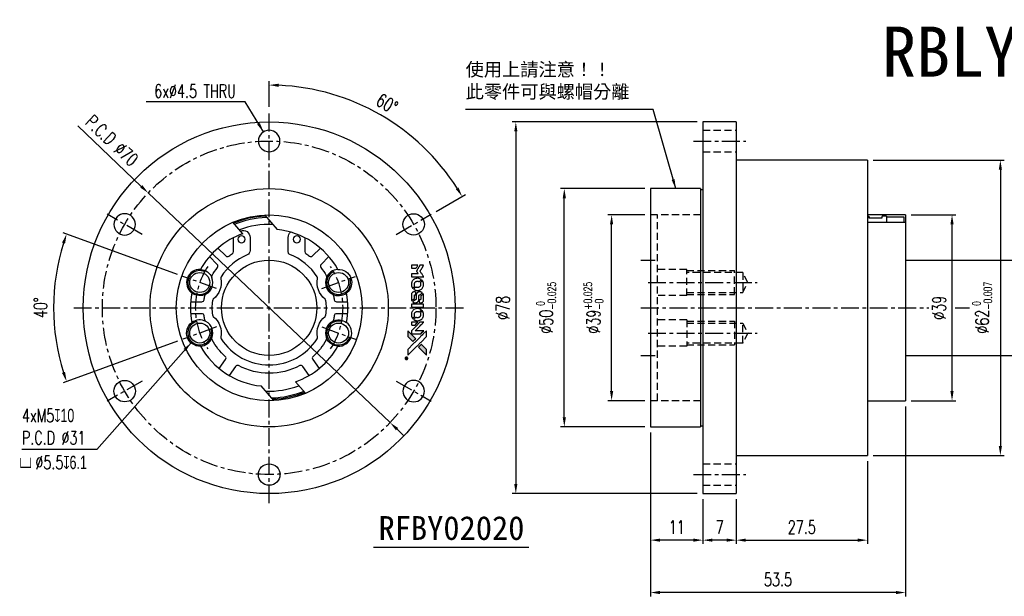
# Model space of a CAD drawing. Header units: millimetres. Extents: x -52 to 340, y -61 to 60.
# Tile 1 of 2: x -52 to 154, y -61 to 60. Entities that reach past the tile are written whole.
import ezdxf
from ezdxf.enums import TextEntityAlignment as Align

# ---------------------------------------------------------------- set-up
doc = ezdxf.new("R2010")
doc.units = ezdxf.units.MM
doc.linetypes.add('CENTER', pattern=[2, 1.25, -0.25, 0.25, -0.25])
doc.linetypes.add('DASHED', pattern=[0.75, 0.5, -0.25])
for name, color, linetype in [('CHA', 7, 'Continuous'), ('CL', 1, 'CENTER'), ('DIM', 4, 'Continuous'), ('HID', 2, 'DASHED'), ('OUT', 3, 'Continuous')]:
    doc.layers.add(name, color=color, linetype=linetype)
doc.styles.add('DIM-7', font='SIMPLEX.shx', dxfattribs={"width": 0.7, "bigfont": 'chineset.shx'})
doc.styles.add('T', font='kaiu.ttf')
doc.dimstyles.new('CNS', dxfattribs={"dimtxt": 3.5, "dimasz": 2.5, "dimexe": 1, "dimexo": 1.5, "dimgap": 0.09, "dimtad": 0, "dimdsep": 46, "dimtxsty": 'DIM-7', "dimcen": 0.09, "dimclrd": 1, "dimclre": 1, "dimclrt": 4, "dimadec": 0, "dimazin": 0, "dimtfac": 1, "dimtix": 1, "dimtmove": 2, "dimatfit": 3, "dimfxl": 1, "dimtvp": 0.971429, "dimtolj": 1, "dimarcsym": 0})

# ---------------------------------------------------------------- blocks, each defined once
blk = doc.blocks.new('*D0')
at = {"layer": 'DEFPOINTS', "color": 0}
for p in [(71.85, 19.5), (80, 19.5), (80, -19.5)]:
    blk.add_point(p, dxfattribs=at)
at = {"layer": 'DIM', "color": 0, "lineweight": -2}
for p, q in [((78.8, 19.5), (71.05, 19.5)), ((71.85, -17.5), (71.85, 17.5)), ((78.8, -19.5), (71.05, -19.5))]:
    blk.add_line(p, q, dxfattribs=at)
at = {"layer": 'DIM', "color": 0}
for points in [[(71.51, 17.5), (72.18, 17.5), (71.85, 19.5)], [(71.51, -17.5), (72.18, -17.5), (71.85, -19.5)]]:
    blk.add_solid(points, dxfattribs=at)
at = {"layer": 'DIM', "color": 0, "insert": (68.04, 0), "char_height": 2.8, "attachment_point": 5, "rotation": 90, "style": 'DIM-7'}
blk.add_mtext('\\A1;%%C39{\\H1.68;\\S+0.025^ -0;}', dxfattribs=at)
blk = doc.blocks.new('*D1')
at = {"layer": 'DEFPOINTS', "color": 0}
for p in [(0, 41), (30.04, 35.8), (33.99, 19.62), (26.63, 15.38), (0, -41)]:
    blk.add_point(p, dxfattribs=at)
at = {"layer": 'DIM', "color": 0, "lineweight": -2}
for p, q in [((0, 42.2), (0, 47.54)), ((35.03, 20.23), (41.17, 23.77))]:
    blk.add_line(p, q, dxfattribs=at)
blk.add_arc((0, 0), 46.74, 32.452, 87.548, dxfattribs=at)
at = {"layer": 'DIM', "color": 0}
for points in [[(1.99, 46.36), (2.01, 47.03), (0, 46.74)], [(39.72, 25.25), (39.15, 24.91), (40.48, 23.37)]]:
    blk.add_solid(points, dxfattribs=at)
at = {"layer": 'DIM', "color": 0, "insert": (24.73, 42.83), "char_height": 2.8, "attachment_point": 5, "rotation": 330, "style": 'DIM-7'}
blk.add_mtext('\\A1;60°', dxfattribs=at)
blk = doc.blocks.new('*D2')
at = {"layer": 'DEFPOINTS', "color": 0}
for p in [(-18.09, 6.58), (-44.92, 5.25), (-11.04, 4.02), (-11.04, -4.02), (-18.09, -6.58)]:
    blk.add_point(p, dxfattribs=at)
at = {"layer": 'DIM', "color": 0, "lineweight": -2}
for p, q in [((-19.22, 6.99), (-43.25, 15.74)), ((-19.22, -6.99), (-43.25, -15.74))]:
    blk.add_line(p, q, dxfattribs=at)
blk.add_arc((0, 0), 45.23, 162.534, 197.466, dxfattribs=at)
at = {"layer": 'DIM', "color": 0}
for points in [[(-43.46, 13.68), (-42.82, 13.47), (-42.5, 15.47)], [(-42.82, -13.47), (-43.46, -13.68), (-42.5, -15.47)]]:
    blk.add_solid(points, dxfattribs=at)
at = {"layer": 'DIM', "color": 0, "insert": (-47.95, 0), "char_height": 2.8, "attachment_point": 5, "rotation": 90, "style": 'DIM-7'}
blk.add_mtext('\\A1;40°', dxfattribs=at)
blk = doc.blocks.new('*D3')
at = {"layer": 'DEFPOINTS', "color": 0}
for p in [(61.92, 25), (80, 25), (80, -25)]:
    blk.add_point(p, dxfattribs=at)
at = {"layer": 'DIM', "color": 0, "lineweight": -2}
for p, q in [((78.8, 25), (61.12, 25)), ((61.92, -23), (61.92, 23)), ((78.8, -25), (61.12, -25))]:
    blk.add_line(p, q, dxfattribs=at)
at = {"layer": 'DIM', "color": 0}
for points in [[(61.59, 23), (62.26, 23), (61.92, 25)], [(61.59, -23), (62.26, -23), (61.92, -25)]]:
    blk.add_solid(points, dxfattribs=at)
at = {"layer": 'DIM', "color": 0, "insert": (58.12, 0), "char_height": 2.8, "attachment_point": 5, "rotation": 90, "style": 'DIM-7'}
blk.add_mtext('\\A1;%%C50{\\H1.68;\\S 0^ -0.025;}', dxfattribs=at)
blk = doc.blocks.new('*D4')
at = {"layer": 'DEFPOINTS', "color": 0}
for p in [(80, -25), (91, -39), (80, -48.77)]:
    blk.add_point(p, dxfattribs=at)
at = {"layer": 'DIM', "color": 0, "lineweight": -2}
for p, q in [((80, -26.2), (80, -49.57)), ((91, -40.2), (91, -49.57)), ((89, -48.77), (82, -48.77))]:
    blk.add_line(p, q, dxfattribs=at)
at = {"layer": 'DIM', "color": 0}
for points in [[(82, -48.44), (82, -49.1), (80, -48.77)], [(89, -48.44), (89, -49.1), (91, -48.77)]]:
    blk.add_solid(points, dxfattribs=at)
at = {"layer": 'DIM', "color": 0, "insert": (85.5, -46.05), "char_height": 2.8, "attachment_point": 5, "style": 'DIM-7'}
blk.add_mtext('\\A1;11', dxfattribs=at)
blk = doc.blocks.new('*D5')
at = {"layer": 'DEFPOINTS', "color": 0}
for p in [(91, -39), (98, -39), (91, -48.77)]:
    blk.add_point(p, dxfattribs=at)
at = {"layer": 'DIM', "color": 0, "lineweight": -2}
for p, q in [((91, -40.2), (91, -49.57)), ((98, -40.2), (98, -49.57)), ((96, -48.77), (93, -48.77))]:
    blk.add_line(p, q, dxfattribs=at)
at = {"layer": 'DIM', "color": 0}
for points in [[(93, -48.44), (93, -49.1), (91, -48.77)], [(96, -48.44), (96, -49.1), (98, -48.77)]]:
    blk.add_solid(points, dxfattribs=at)
at = {"layer": 'DIM', "color": 0, "insert": (94.5, -46.05), "char_height": 2.8, "attachment_point": 5, "style": 'DIM-7'}
blk.add_mtext('\\A1;7', dxfattribs=at)
blk = doc.blocks.new('*D6')
at = {"layer": 'DEFPOINTS', "color": 0}
for p in [(125.5, -31), (98, -39), (125.5, -48.77)]:
    blk.add_point(p, dxfattribs=at)
at = {"layer": 'DIM', "color": 0, "lineweight": -2}
for p, q in [((125.5, -32.2), (125.5, -49.57)), ((98, -40.2), (98, -49.57)), ((100, -48.77), (123.5, -48.77))]:
    blk.add_line(p, q, dxfattribs=at)
at = {"layer": 'DIM', "color": 0}
for points in [[(100, -48.44), (100, -49.1), (98, -48.77)], [(123.5, -48.44), (123.5, -49.1), (125.5, -48.77)]]:
    blk.add_solid(points, dxfattribs=at)
at = {"layer": 'DIM', "color": 0, "insert": (111.75, -46.05), "char_height": 2.8, "attachment_point": 5, "style": 'DIM-7'}
blk.add_mtext('\\A1;27.5', dxfattribs=at)
blk = doc.blocks.new('*D7')
at = {"layer": 'DEFPOINTS', "color": 0}
for p in [(133.5, -19.5), (80, -25), (80, -59.76)]:
    blk.add_point(p, dxfattribs=at)
at = {"layer": 'DIM', "color": 0, "lineweight": -2}
for p, q in [((133.5, -20.7), (133.5, -60.56)), ((80, -26.2), (80, -60.56)), ((131.5, -59.76), (82, -59.76))]:
    blk.add_line(p, q, dxfattribs=at)
at = {"layer": 'DIM', "color": 0}
for points in [[(82, -59.42), (82, -60.09), (80, -59.76)], [(131.5, -59.42), (131.5, -60.09), (133.5, -59.76)]]:
    blk.add_solid(points, dxfattribs=at)
at = {"layer": 'DIM', "color": 0, "insert": (106.75, -57.04), "char_height": 2.8, "attachment_point": 5, "style": 'DIM-7'}
blk.add_mtext('\\A1;53.5', dxfattribs=at)
blk = doc.blocks.new('*D8')
at = {"layer": 'DEFPOINTS', "color": 0}
for p in [(125.5, 31), (125.5, -31), (153.41, -31)]:
    blk.add_point(p, dxfattribs=at)
at = {"layer": 'DIM', "color": 0, "lineweight": -2}
for p, q in [((126.7, 31), (154.21, 31)), ((153.41, 29), (153.41, -29)), ((126.7, -31), (154.21, -31))]:
    blk.add_line(p, q, dxfattribs=at)
at = {"layer": 'DIM', "color": 0}
for points in [[(153.08, 29), (153.74, 29), (153.41, 31)], [(153.08, -29), (153.74, -29), (153.41, -31)]]:
    blk.add_solid(points, dxfattribs=at)
at = {"layer": 'DIM', "color": 0, "insert": (149.6, 0), "char_height": 2.8, "attachment_point": 5, "rotation": 90, "style": 'DIM-7'}
blk.add_mtext('\\A1;%%C62{\\H1.68;\\S 0^ -0.007;}', dxfattribs=at)
blk = doc.blocks.new('*D9')
at = {"layer": 'DEFPOINTS', "color": 0}
for p in [(133.5, 19.5), (143.27, 19.5), (133.5, -19.5)]:
    blk.add_point(p, dxfattribs=at)
at = {"layer": 'DIM', "color": 0, "lineweight": -2}
for p, q in [((134.7, 19.5), (144.07, 19.5)), ((143.27, -17.5), (143.27, 17.5)), ((134.7, -19.5), (144.07, -19.5))]:
    blk.add_line(p, q, dxfattribs=at)
at = {"layer": 'DIM', "color": 0}
for points in [[(142.93, 17.5), (143.6, 17.5), (143.27, 19.5)], [(142.93, -17.5), (143.6, -17.5), (143.27, -19.5)]]:
    blk.add_solid(points, dxfattribs=at)
at = {"layer": 'DIM', "color": 0, "insert": (140.55, 0), "char_height": 2.8, "attachment_point": 5, "rotation": 90, "style": 'DIM-7'}
blk.add_mtext('\\A1;%%C39', dxfattribs=at)
blk = doc.blocks.new('*D10')
at = {"layer": 'DEFPOINTS', "color": 0}
for p in [(-25.38, 24.1), (25.38, -24.1)]:
    blk.add_point(p, dxfattribs=at)
at = {"layer": 'DIM', "color": 0, "lineweight": -2}
for p, q in [((-40.17, 38.15), (-26.83, 25.48)), ((25.38, -24.1), (-25.38, 24.1)), ((26.83, -25.48), (28.28, -26.86))]:
    blk.add_line(p, q, dxfattribs=at)
at = {"layer": 'DIM', "color": 0}
for points in [[(-26.6, 25.72), (-27.06, 25.24), (-25.38, 24.1)], [(27.06, -25.24), (26.6, -25.72), (25.38, -24.1)]]:
    blk.add_solid(points, dxfattribs=at)
at = {"layer": 'DIM', "color": 0, "insert": (-33, 35.09), "char_height": 2.8, "attachment_point": 5, "rotation": 316.4778, "style": 'DIM-7'}
blk.add_mtext('\\A1;P.C.D ∅70', dxfattribs=at)
blk = doc.blocks.new('*D11')
at = {"layer": 'DEFPOINTS', "color": 0}
for p in [(91, 39), (51.75, -39), (91, -39)]:
    blk.add_point(p, dxfattribs=at)
at = {"layer": 'DIM', "color": 0, "lineweight": -2}
for p, q in [((89.8, 39), (50.95, 39)), ((51.75, 37), (51.75, -37)), ((89.8, -39), (50.95, -39))]:
    blk.add_line(p, q, dxfattribs=at)
at = {"layer": 'DIM', "color": 0}
for points in [[(51.42, 37), (52.08, 37), (51.75, 39)], [(51.42, -37), (52.08, -37), (51.75, -39)]]:
    blk.add_solid(points, dxfattribs=at)
at = {"layer": 'DIM', "color": 0, "insert": (49.03, 0), "char_height": 2.8, "attachment_point": 5, "rotation": 90, "style": 'DIM-7'}
blk.add_mtext('\\A1;%%C78', dxfattribs=at)
blk = doc.blocks.new('A$C4a83a9b0')
at = {"linetype": 'Continuous'}
h = blk.add_hatch(color=256, dxfattribs=at)
h.dxf.hatch_style = 1
h.paths.add_polyline_path([(3147, 747), (3045, 747), (2943, 747), (2856, 658, 0.000288), (2822, 624, 0.000479), (2794, 596, 0.000013), (2768, 570, 0.197177), (2768, 570, 0.197497), (2768, 569, 0.00004), (2783, 554, 0.000834), (2799, 538, 0.000506), (2818, 519), (2869, 468), (3008, 607)])
h.paths.add_polyline_path([(2670, 271), (2620, 321, 0.000476), (2601, 340, 0.000789), (2584, 357, 0.000035), (2569, 371, 0.19758), (2569, 372, 0.198396), (2569, 371, 0.000019), (2549, 351, 0.000582), (2526, 329, 0.000351), (2500, 303, 0.000108), (2389, 191, 0.000692), (2332, 134, 0.000077), (2294, 95, 0.197527), (2293, 94, 0.410182), (2294, 93, 0.000493), (2314, 93, 0.002424), (2343, 93, 0.000529), (2393, 93), (2493, 93), (2581, 182)])
for points in [[(2413, 624, -0.000056), (2473, 563, -0.000021), (2559, 478, -0.000021), (2652, 385, -0.000025), (2739, 297), (2943, 93), (3044, 93), (3145, 93), (3009, 230, 0.000274), (2943, 296, 0.000123), (2857, 383, 0.000121), (2766, 475, 0.000165), (2683, 557), (2494, 747), (2392, 747), (2291, 747)], [(2856, 658, 0.000288), (2822, 624, 0.000479), (2794, 596, 0.000013), (2768, 570, 0.197177), (2768, 570, 0.197497), (2768, 569, 0.00004), (2783, 554, 0.000836), (2799, 538, 0.000505), (2818, 519), (2869, 468), (3008, 607), (3147, 747), (3045, 747), (2943, 747)], [(0, 584), (0, 519), (18, 508, -0.000297), (29, 501, -0.000037), (52, 487, -0.000043), (80, 470, -0.000036), (111, 451, 0.000044), (140, 433, 0.000063), (166, 417, 0.000035), (188, 404, 0.0009), (194, 400), (203, 395), (214, 402, 0.001175), (221, 406, 0.000208), (233, 413, 0.000225), (247, 422, 0.000203), (262, 432, -0.000711), (276, 440, -0.001119), (288, 448, -0.000263), (299, 455, -0.04589), (300, 455, -0.519312), (301, 454, -0.001914), (302, 437, -0.003124), (302, 408, -0.000285), (302, 337), (302, 219), (343, 219, 0.001727), (373, 219, 0.025279), (383, 219, 0.073886), (390, 221, 0.07426), (395, 224, 0.03264), (396, 225, 0.01784), (398, 227, 0.017712), (399, 229, 0.026854), (400, 231), (403, 235), (403, 442), (403, 649), (401, 647, -0.004595), (399, 646, -0.00016), (393, 642, -0.000298), (385, 638, -0.000208), (377, 633, 0.000986), (352, 617, 0.00025), (312, 592, 0.000268), (270, 566, 0.000436), (234, 543, -0.002932), (222, 535, -0.004718), (212, 529, -0.001113), (203, 524, -0.227179), (202, 524, -0.045982), (201, 524, -0.000145), (188, 532, -0.000825), (175, 540, -0.000517), (159, 550, 0.000056), (104, 584, 0.000289), (74, 603, 0.000481), (51, 617, 0.000418), (28, 631), (0, 648)], [(0, 333), (0, 219), (42, 219, 0.000842), (68, 219, 0.010591), (78, 219, 0.028995), (84, 219, 0.069543), (87, 221, 0.051063), (91, 223, 0.039932), (95, 226, 0.039414), (98, 230, 0.045845), (100, 233, 0.094811), (101, 237, 0.007124), (101, 249, 0.004713), (101, 268, 0.000534), (101, 311), (101, 385), (91, 391, 0.000828), (60, 410, 0.000879), (31, 428, 0.000048), (1, 446, 0.137596), (0, 447, 0.413028), (0, 446, 0.000016), (0, 413, 0.000623), (0, 376, 0.000374)], [(494, 559, 0.064158), (468, 510, 0.06356), (455, 455, 0.064004), (456, 399, 0.066747), (471, 345, 0.04321), (489, 312, 0.044737), (513, 283, 0.044901), (541, 258, 0.044184), (573, 239, 0.026293), (598, 229, 0.033344), (621, 222, 0.033227), (646, 219, 0.025815), (673, 218, 0.023119), (698, 220, 0.031044), (721, 224, 0.031337), (743, 231, 0.024258), (766, 241, 0.015622), (774, 245, 0.008495), (784, 251, 0.008415), (793, 257, 0.020814), (799, 262), (802, 264), (772, 295, 0.002843), (748, 318, 0.033917), (739, 327, 0.087906), (732, 330, 0.073302), (723, 332, 0.022047), (719, 331, 0.026465), (715, 331, 0.022233), (711, 330, 0.009985), (706, 328, -0.039011), (686, 323, -0.044398), (666, 322, -0.045096), (647, 324, -0.04265), (628, 329, -0.071154), (601, 344, -0.068827), (579, 365, -0.068713), (564, 392, -0.070507), (557, 422, -0.028605), (557, 435, -0.031418), (558, 447, -0.031044), (560, 460, -0.02668), (564, 472, 0.038913), (567, 479, 0.043732), (568, 487, 0.047754), (567, 494, 0.075756), (566, 499, 0.07294), (564, 502, 0.003456), (556, 510, 0.005023), (546, 521, 0.002422), (532, 535, 0.000819), (520, 547, 0.001349), (510, 557, 0.0001), (500, 566, 0.205335), (500, 567, 0.219821), (500, 566, 0.002494), (498, 564, 0.007089), (496, 562, 0.004494)], [(646, 646, 0.024131), (627, 644, 0.022344), (609, 639, 0.021883), (590, 633, 0.020884), (572, 625, 0.010669), (562, 619, 0.010389), (552, 613, 0.010913), (543, 608, 0.022227), (536, 603), (534, 601), (566, 569, 0.002452), (579, 556, 0.003628), (590, 546, 0.001662), (600, 536, 0.070159), (602, 535, 0.047671), (604, 534, 0.018624), (607, 534, 0.017921), (610, 533, 0.018804), (613, 533, 0.018255), (617, 533, 0.041312), (620, 533, 0.037164), (623, 534, 0.012342), (627, 536, -0.015101), (638, 540, -0.035998), (646, 542, -0.033244), (655, 543, -0.011249), (669, 543, -0.004059), (679, 543, -0.019693), (685, 543, -0.027943), (690, 542, -0.014411), (696, 540, -0.033089), (711, 535, -0.033887), (724, 528, -0.034021), (737, 520, -0.033942), (748, 510, -0.02816), (758, 498, -0.035032), (766, 486, -0.035269), (772, 473, -0.029196), (777, 459, -0.037862), (780, 442, -0.043657), (780, 426, -0.043064), (778, 410, -0.035184), (772, 393, 0.033699), (770, 386, 0.052815), (769, 378, 0.059167), (769, 372, 0.058972), (771, 366, 0.059208), (774, 361, 0.021125), (780, 355, 0.008691), (790, 345, 0.000851), (814, 321, 0.001873), (826, 309, 0.013884), (832, 303, 0.022355), (836, 300, 0.341453), (837, 301, 0.073011), (841, 304, 0.004587), (848, 315, 0.00748), (855, 327, 0.016837), (860, 336, 0.028606), (870, 359, 0.031352), (877, 381, 0.031004), (881, 405, 0.0268), (882, 430, 0.026698), (881, 457, 0.03002), (877, 482, 0.030357), (869, 506, 0.028554), (859, 530, 0.062944), (830, 574, 0.062206), (790, 610, 0.062448), (743, 634, 0.064355), (692, 646, 0.017377), (682, 647, 0.008369), (669, 647, 0.008367), (656, 647, 0.01757)], [(947, 370, 0.065483), (942, 367, 0.053271), (938, 363, 0.052018), (934, 359, 0.0556), (931, 353, 0.036839), (930, 350, 0.026922), (930, 346, 0.016905), (930, 340, 0.004317), (930, 332, 0.016369), (930, 313, 0.029936), (932, 298, 0.03418), (936, 285, 0.031327), (941, 272, 0.046935), (951, 256, 0.054053), (963, 243, 0.053701), (977, 233, 0.045364), (995, 225, 0.032479), (1010, 221, 0.03386), (1025, 219, 0.013578), (1050, 219, 0.001155), (1113, 219, 0.000413), (1166, 219, 0.005008), (1187, 219, 0.013199), (1199, 220, 0.033956), (1207, 221, 0.013909), (1216, 223, 0.010864), (1225, 226, 0.010938), (1234, 229, 0.028702), (1239, 232), (1244, 234), (1201, 278), (1158, 322), (1107, 322, -0.001504), (1085, 322, -0.00328), (1069, 322, -0.001901), (1056, 322, -0.061333), (1053, 323, -0.063621), (1048, 324, -0.048633), (1044, 327, -0.046769), (1040, 331, -0.047961), (1038, 336, -0.02678), (1036, 340, -0.050957), (1035, 343, -0.029398), (1035, 347, -0.00401), (1034, 357), (1034, 372), (993, 372, 0.001061), (969, 371, 0.009147), (958, 371, 0.020721), (952, 371, 0.051619)], [(953, 591, 0.023289), (946, 581, 0.026845), (941, 571, 0.026047), (937, 560, 0.019751), (933, 547, 0.013249), (932, 540, 0.025169), (931, 534, 0.016532), (931, 527, 0.002937), (931, 514, 0.003317), (931, 501, 0.011808), (931, 494, 0.01777), (931, 488, 0.021476), (932, 483, 0.04325), (939, 460, 0.045753), (950, 439, 0.04649), (965, 421, 0.047672), (982, 406, 0.025315), (989, 401, 0.015208), (998, 396, 0.01512), (1008, 392, 0.022488), (1017, 389, 0.027857), (1030, 385, 0.034138), (1043, 383, 0.014286), (1063, 383, 0.00124), (1113, 383, -0.00103), (1144, 382, -0.002552), (1166, 382, -0.001594), (1184, 382, -0.047676), (1188, 381, -0.085307), (1195, 378, -0.097789), (1201, 373, -0.085947), (1205, 366, -0.051339), (1207, 356, 0.014634), (1207, 352, 0.015028), (1208, 349, 0.014927), (1208, 346, 0.059415), (1209, 345, 0.070595), (1212, 341, 0.00028), (1247, 305, 0.000111), (1283, 268, 0.200239), (1285, 268, 0.268906), (1286, 268, 0.001866), (1291, 277, 0.007532), (1296, 286, 0.017818), (1299, 292, 0.013256), (1302, 299, 0.011636), (1304, 307, 0.011528), (1307, 315, 0.012303), (1309, 323, 0.0423), (1310, 335, 0.013657), (1311, 353, 0.013857), (1310, 371, 0.037428), (1308, 384, 0.014927), (1306, 393, 0.0122), (1303, 402, 0.012518), (1300, 410, 0.023062), (1297, 417, 0.065961), (1281, 441, 0.06055), (1258, 461, 0.059676), (1231, 475, 0.060497), (1202, 483, 0.025683), (1196, 483, 0.001528), (1177, 483, 0.002124), (1153, 483, 0.001173), (1123, 484, -0.000809), (1072, 484, -0.017164), (1057, 484, -0.063931), (1048, 486, -0.108429), (1043, 489, -0.052941), (1039, 493, -0.063675), (1037, 498, -0.050562), (1036, 503, -0.020337), (1035, 511, 0.009897), (1035, 515, 0.016482), (1034, 519, 0.019019), (1033, 522, 0.06043), (1033, 524, 0.076267), (1029, 529, 0.00054), (996, 562, 0.000307), (961, 596, 0.142594), (959, 597, 0.232419), (958, 597, 0.022995), (956, 596, 0.024627), (955, 594, 0.015407)], [(1047, 647, 0.018538), (1040, 646, 0.010695), (1032, 645, 0.01068), (1025, 643, 0.017678), (1018, 641, 0.013849), (1011, 638, 0.011814), (1004, 635, 0.004513), (997, 632, 0.290035), (996, 631, 0.196418), (996, 630, 0.000124), (1009, 618, 0.001477), (1022, 604, 0.000898), (1039, 587), (1082, 545), (1135, 544, -0.001471), (1175, 544, -0.028714), (1188, 543, -0.097073), (1195, 541, -0.084199), (1201, 536, -0.042698), (1204, 532, -0.053912), (1206, 528, -0.051004), (1207, 524, -0.032967), (1207, 518, 0.00807), (1207, 516, 0.003023), (1207, 512, 0.002994), (1207, 508, 0.003629), (1208, 504), (1208, 495), (1249, 495, 0.001618), (1269, 495, 0.005206), (1282, 495, 0.00535), (1291, 495, 0.060675), (1294, 496, 0.048484), (1296, 497, 0.02389), (1299, 498, 0.022812), (1301, 500, 0.02462), (1303, 502, 0.061781), (1307, 507, 0.080179), (1310, 512, 0.048561), (1311, 520, 0.010021), (1311, 534, 0.016602), (1310, 554, 0.031409), (1308, 569, 0.036474), (1305, 582, 0.03439), (1299, 595, 0.065928), (1285, 615, 0.069066), (1266, 631, 0.065697), (1243, 641, 0.051559), (1216, 646, 0.020904), (1202, 647, 0.000451), (1131, 647, 0.000419), (1060, 647, 0.022759)], [(1360, 433), (1361, 219), (1403, 219), (1445, 219), (1450, 222, 0.071429), (1454, 225, 0.054799), (1457, 229, 0.053585), (1460, 234, 0.060698), (1461, 239, 0.033975), (1462, 248, 0.000112), (1462, 357, 0.000726), (1462, 464, 0.001084), (1461, 557), (1461, 648), (1410, 648), (1360, 648)], [(1552, 559, 0.018008), (1546, 550, 0.009842), (1539, 538, 0.009807), (1532, 526, 0.015716), (1527, 515, 0.048467), (1515, 477, 0.045841), (1511, 436, 0.046006), (1513, 395, 0.049638), (1524, 357, 0.064819), (1550, 307, 0.06695), (1588, 266, 0.066691), (1636, 236, 0.063505), (1691, 220, 0.03135), (1705, 218, 0.010439), (1725, 218, 0.010391), (1746, 218, 0.032408), (1759, 220, 0.015696), (1776, 223, 0.018095), (1791, 227, 0.018551), (1805, 233, 0.018352), (1820, 239, 0.015568), (1829, 244, 0.009832), (1839, 250, 0.009795), (1849, 257, 0.023727), (1856, 262), (1859, 264), (1828, 295, 0.001528), (1811, 313, 0.010022), (1802, 322, 0.019586), (1796, 326, 0.061865), (1792, 329, 0.055054), (1785, 331, 0.061607), (1778, 332, 0.048725), (1771, 331, 0.020221), (1761, 328, -0.017722), (1750, 325, -0.02685), (1740, 323, -0.02759), (1730, 322, -0.020233), (1719, 322, -0.04793), (1699, 325, -0.048386), (1679, 332, -0.047866), (1661, 342, -0.044964), (1645, 356, -0.04333), (1631, 373, -0.050921), (1622, 391, -0.051473), (1616, 411, -0.0459), (1614, 432, -0.019014), (1614, 442, -0.024114), (1616, 451, -0.025081), (1618, 460, -0.023892), (1620, 469, 0.008624), (1623, 475, 0.026486), (1624, 480, 0.035074), (1625, 484, 0.02756), (1625, 489, 0.087163), (1624, 496, 0.073291), (1620, 503, 0.028074), (1611, 512, 0.002594), (1589, 535), (1557, 567)], [(1702, 646, 0.023681), (1684, 644, 0.022402), (1666, 639, 0.021929), (1649, 633, 0.020503), (1631, 625, 0.013745), (1621, 620, 0.009767), (1610, 614, 0.009658), (1601, 607, 0.027804), (1594, 602), (1592, 600), (1623, 569, 0.002053), (1638, 554, 0.006738), (1649, 544, 0.007826), (1656, 538, 0.063909), (1659, 535, 0.061532), (1665, 533, 0.068674), (1671, 533, 0.052072), (1678, 534, 0.019648), (1687, 537, -0.018366), (1698, 540, -0.0288), (1708, 542, -0.029061), (1718, 543, -0.019155), (1730, 543, -0.053809), (1755, 540, -0.058833), (1778, 531, -0.058566), (1799, 516, -0.052525), (1816, 498, -0.044733), (1826, 481, -0.040573), (1833, 463, -0.041123), (1837, 445, -0.04951), (1838, 427, -0.017369), (1837, 418, -0.024255), (1835, 411, -0.023787), (1833, 403, -0.015798), (1830, 395, 0.010631), (1828, 390, 0.033653), (1827, 386, 0.037806), (1827, 383, 0.016307), (1827, 378, 0.068179), (1828, 369, 0.095747), (1831, 362, 0.033418), (1840, 352, 0.002133), (1867, 325, 0.001452), (1883, 310, 0.012393), (1890, 304, 0.020479), (1894, 301, 0.344362), (1896, 301, 0.074287), (1899, 304, 0.005454), (1906, 316, 0.008391), (1914, 328, 0.017097), (1919, 338, 0.027375), (1928, 358, 0.02835), (1934, 379, 0.027723), (1938, 401, 0.023913), (1940, 425, 0.027047), (1939, 453, 0.031685), (1935, 479, 0.032425), (1928, 504, 0.031013), (1918, 528, 0.037914), (1901, 557, 0.040153), (1880, 583, 0.039834), (1855, 604, 0.036173), (1826, 623, 0.040752), (1798, 635, 0.035885), (1766, 644, 0.035491), (1734, 647, 0.037615)], [(1990, 585), (1990, 520), (2141, 369), (2292, 219), (2334, 219, 0.0008), (2360, 219, 0.010795), (2370, 219, 0.030495), (2376, 220, 0.080372), (2380, 221, 0.03816), (2383, 224, 0.041799), (2386, 226, 0.042486), (2389, 229, 0.042078), (2391, 233, 0.099276), (2392, 238, 0.003302), (2392, 259, 0.002586), (2392, 296, 0.000204), (2392, 393), (2392, 549), (2342, 599), (2292, 649), (2291, 499), (2291, 349), (2143, 498, 0.000253), (2086, 554, 0.000412), (2038, 603, 0.000041), (1995, 646, 0.041338), (1993, 648), (1990, 650)], [(1990, 332), (1990, 218), (2032, 219), (2075, 219), (2080, 222, 0.03146), (2082, 224, 0.026444), (2084, 226, 0.026444), (2086, 228, 0.031457), (2087, 230), (2091, 235), (2091, 291), (2091, 347), (2041, 396, 0.000745), (2022, 415, 0.001228), (2006, 431, 0.000087), (1991, 445, 0.195134), (1991, 446, 0.412117), (1990, 445, 0.000048), (1990, 412, 0.00109), (1990, 376, 0.000653)], [(2500, 303, 0.000108), (2389, 191, 0.000692), (2332, 134, 0.000077), (2294, 95, 0.197527), (2293, 94, 0.410182), (2294, 93, 0.000493), (2314, 93, 0.002424), (2343, 93, 0.000529), (2393, 93), (2493, 93), (2581, 182), (2670, 271), (2620, 321, 0.000476), (2601, 340, 0.000789), (2584, 357, 0.000035), (2569, 371, 0.19758), (2569, 372, 0.198396), (2569, 371, 0.000019), (2549, 351, 0.000582), (2526, 329, 0.000351)], [(3243, 89, 0.082374), (3230, 83, 0.083404), (3220, 73, 0.082663), (3213, 60, 0.07897), (3211, 46, 0.084941), (3214, 30, 0.08953), (3222, 16, 0.090743), (3234, 6, 0.090193), (3249, 1, 0.10067), (3266, 1, 0.099454), (3281, 9, 0.097736), (3293, 22, 0.09365), (3299, 38, 0.07584), (3299, 51, 0.068415), (3296, 64, 0.068328), (3289, 75, 0.075277), (3279, 83, 0.059367), (3271, 88, 0.048986), (3262, 90, 0.048519), (3252, 90, 0.055347)], [(3237, 45), (3237, 20), (3240, 20), (3243, 20), (3243, 30), (3244, 41), (3250, 41), (3256, 42), (3260, 35, -0.003356), (3262, 32, -0.002757), (3264, 29, -0.002784), (3266, 26, -0.007382), (3267, 24, 0.019487), (3269, 21, 0.098302), (3270, 20, 0.116932), (3271, 20, 0.032798), (3273, 20), (3277, 20), (3274, 24, 0.005748), (3273, 27, 0.002522), (3271, 30, 0.002495), (3269, 33, 0.00334), (3267, 36), (3263, 42), (3267, 44, 0.066516), (3270, 46, 0.085926), (3272, 49, 0.082934), (3274, 53, 0.05747), (3274, 57, 0.023576), (3273, 60, 0.043538), (3273, 62, 0.050891), (3272, 64, 0.049897), (3271, 65, 0.067884), (3268, 68, 0.077412), (3264, 70, 0.049266), (3258, 70, 0.012208), (3250, 71), (3237, 71)], [(3264, 62, -0.120545), (3266, 60, -0.09136), (3267, 57, -0.087576), (3267, 53, -0.098026), (3265, 50, -0.079907), (3264, 49, -0.087697), (3262, 48, -0.041371), (3259, 48, -0.005557), (3253, 48), (3243, 47), (3243, 56), (3243, 65), (3252, 65, -0.007471), (3258, 64, -0.035301), (3261, 64, -0.060486), (3263, 64, -0.063546)]]:
    blk.add_lwpolyline(points, format="xyb", close=True)
blk = doc.blocks.new('A$C9323e3cd')
at = {"xscale": 0.006, "yscale": 0.006, "zscale": 0.006, "rotation": 90}
blk.add_blockref('A$C4a83a9b0', (4.48, 0), dxfattribs=at)

msp = doc.modelspace()

# ---------------------------------------------------------------- linework, layer by layer
at = {"layer": 'CL', "color": 7, "ltscale": 3}
for p, q in [((0, -41), (0, 41)), ((89, 35), (100, 35)), ((-26.63, 15.375), (-33.991, 19.625)), ((26.63, 15.375), (33.991, 19.625)), ((-11.041, 4.019), (-18.089, 6.584)), ((11.041, 4.019), (18.089, 6.584)), ((79.5, 5.301), (102.398, 5.301)), ((-41, 0), (41, 0)), ((78, 0), (138.408, 0)), ((143.929, 0), (146.941, 0)), ((-11.041, -4.019), (-18.089, -6.584)), ((11.041, -4.019), (18.089, -6.584)), ((79.5, -5.301), (102.398, -5.301)), ((-26.63, -15.375), (-33.991, -19.625)), ((26.63, -15.375), (33.991, -19.625)), ((89, -35), (100, -35))]:
    msp.add_line(p, q, dxfattribs=at)
msp.add_circle((0, 0), 35, dxfattribs=at)
for start, end in [(146.12474, 213.87526), (326.12474, 33.87526)]:
    msp.add_arc((0, 0), 15.5, start, end, dxfattribs=at)
at = {"layer": 'DIM', "color": 7}
msp.add_line((21.867, -50.231), (54.49, -50.231), dxfattribs=at)
for centre, start, end in [((-14.565, 5.301), 65.37435, 340), ((14.565, 5.301), 114.62565, 20), ((-14.565, -5.301), 105.37435, 20), ((14.565, -5.301), 75, 340)]:
    msp.add_arc(centre, 2.5, start, end, dxfattribs=at)
at = {"layer": 'HID', "color": 7, "ltscale": 3}
for p, q in [((91, 37.25), (98, 37.25)), ((91, 32.75), (98, 32.75)), ((90.5, 19.5), (80, 19.5)), ((81.5, -19.5), (81.5, 19.5)), ((87.6, 8.051), (81.5, 8.051)), ((87.6, 2.551), (87.6, 8.051)), ((87.6, 7.801), (97.6, 7.801)), ((99.35, 7.397), (87.6, 7.397)), ((97.6, 2.801), (97.6, 7.801)), ((100.4, 5.297), (99.35, 7.397)), ((99.35, 7.397), (99.35, 3.197)), ((99.35, 3.197), (100.4, 5.297)), ((87.6, 2.551), (81.5, 2.551)), ((87.6, 3.197), (99.35, 3.197)), ((87.6, 2.801), (97.6, 2.801)), ((87.6, -2.551), (81.5, -2.551)), ((87.6, -2.551), (87.6, -8.051)), ((87.6, -2.801), (97.6, -2.801)), ((87.6, -3.197), (99.35, -3.197)), ((97.6, -2.801), (97.6, -7.801)), ((99.35, -3.197), (100.4, -5.297)), ((99.35, -7.397), (99.35, -3.197)), ((100.4, -5.297), (99.35, -7.397)), ((87.6, -8.051), (81.5, -8.051)), ((99.35, -7.397), (87.6, -7.397)), ((87.6, -7.801), (97.6, -7.801)), ((90.5, -19.5), (80, -19.5)), ((91, -32.75), (98, -32.75)), ((91, -37.25), (98, -37.25))]:
    msp.add_line(p, q, dxfattribs=at)
at = {"layer": 'HID', "color": 7, "ltscale": 2}
for p, q in [((80, 10), (81.5, 10)), ((80, -10), (81.5, -10))]:
    msp.add_line(p, q, dxfattribs=at)
at = {"layer": 'OUT', "color": 7}
for p, q in [((98, 39), (91, 39)), ((91, 39), (91, 0)), ((98, 39), (98, 0)), ((125.5, 31), (98, 31)), ((125.5, 31), (125.5, 0)), ((80, 25), (80, 0)), ((90.5, 25), (80, 25)), ((90.5, 25), (90.5, 0)), ((91, 24.75), (90.5, 24.75)), ((-0.999, 19.474), (1.677, 16.415)), ((133.5, 19.5), (125.6, 19.5)), ((133.5, 19.474), (125.6, 19.474)), ((125.6, 19.234), (125.821, 19.234)), ((125.867, 18.846), (125.6, 18.846)), ((128.532, 18.832), (125.868, 18.832)), ((129.5, 19.234), (128.579, 19.234)), ((129.5, 19.234), (129.5, 17.944)), ((133.2, 18.991), (129.5, 18.991)), ((133.2, 17.944), (133.2, 18.991)), ((133.5, 19.5), (133.5, 19.474)), ((133.5, 19.474), (133.5, 17.944)), ((-5.533, 15.544), (-7.633, 17.944)), ((125.6, 17.944), (133.5, 17.944)), ((133.5, 17.944), (133.5, -19.5)), ((-7.5, 11.792), (-7.5, 14.697)), ((-4, 14.758), (-4, 12)), ((4, 11.662), (4, 14.758)), ((7.5, 14.697), (7.5, 11.792)), ((-10.75, 12.518), (-9.116, 10.884)), ((9.116, 10.884), (10.75, 12.518)), ((-10.884, 9.116), (-12.518, 10.75)), ((12.518, 10.75), (10.884, 9.116)), ((78, 10), (80, 10)), ((133.5, 10), (183.5, 10)), ((-16.453, 1.25), (-14.142, 1.25)), ((14.142, 1.25), (16.453, 1.25)), ((80, 0), (80, -25)), ((90.5, 0), (90.5, -25)), ((91, 0), (91, -39)), ((98, 0), (98, -39)), ((125.5, 0), (125.5, -31)), ((-14.142, -1.25), (-16.453, -1.25)), ((16.453, -1.25), (14.142, -1.25)), ((78, -10), (80, -10)), ((133.5, -10), (183.5, -10)), ((-10.461, -12.76), (-9.136, -10.868)), ((-7.088, -12.302), (-8.413, -14.194)), ((8.413, -14.194), (7.088, -12.302)), ((9.136, -10.868), (10.461, -12.76)), ((0.999, -19.474), (-1.677, -16.415)), ((5.533, -15.544), (7.633, -17.944)), ((125.6, -19.5), (133.5, -19.5)), ((90.5, -24.75), (91, -24.75)), ((80, -25), (90.5, -25)), ((98, -31), (125.5, -31)), ((91, -39), (98, -39))]:
    msp.add_line(p, q, dxfattribs=at)
for centre, radius in [((0, 0), 39), ((0, 0), 25), ((0, 0), 19.5), ((30.311, 17.5), 2.25), ((0, 0), 10), ((-14.565, 5.301), 2.1), ((14.565, 5.301), 2.1), ((-14.565, -5.301), 2.1), ((14.565, -5.301), 2.1), ((-30.311, -17.5), 2.25), ((0, -35), 2.25)]:
    msp.add_circle(centre, radius, dxfattribs=at)
at = {"layer": 'OUT', "color": 7, "extrusion": (0, 0, -1)}
for centre, radius in [((0, 35), 2.25), ((30.311, 17.5), 2.25), ((5.806, 14.371), 0.75), ((-5.806, 14.371), 0.75), ((-30.311, -17.5), 2.25)]:
    msp.add_circle(centre, radius, dxfattribs=at)
at = {"layer": 'OUT', "color": 7}
for centre, radius, start, end in [((0, 0), 19.25, 92.34915, 112.79903), ((0, 0), 17.5, 87.57153, 110.88413), ((0, 0), 16.5, 109.59441, 150.81213), ((0, 0), 16.5, 29.18787, 84.16528), ((0, 0), 12, 112.61986, 147.0983), ((-8.763, 11.237), 0.5, 225, 307.94587), ((-8, 11.792), 0.5, 304.15292, 0), ((0, 0), 12, 32.9017, 68.8998), ((8, 11.792), 0.5, 180, 235.84708), ((8.763, 11.237), 0.5, 232.05413, 315), ((-11.237, 8.763), 0.5, 322.05413, 45), ((11.237, 8.763), 0.5, 135, 217.94587), ((-14.565, 5.301), 2.75, 86.65791, 233.34209), ((-14.565, 5.301), 2.75, 298.32241, 21.67759), ((-9.655, 6.247), 0.5, 147.0983, 190.90004), ((9.655, 6.247), 0.5, 349.09996, 32.9017), ((14.565, 5.301), 2.75, 158.32241, 241.67759), ((14.565, 5.301), 2.75, 93.3449, 158.32463), ((0, 0), 16.5, 169.18787, 190.81213), ((14.565, 5.301), 2.75, 241.67538, 306.65511), ((0, 0), 16.5, 349.18787, 10.81213), ((-14.142, 1.75), 0.5, 270, 352.94587), ((0, 0), 12, 172.9017, 187.0983), ((-11.412, 1.421), 0.5, 129.09996, 172.9017), ((11.412, 1.421), 0.5, 7.0983, 50.90004), ((0, 0), 12, 352.9017, 7.0983), ((14.142, 1.75), 0.5, 187.05413, 270), ((-14.142, -1.75), 0.5, 7.05413, 90), ((-11.412, -1.421), 0.5, 187.0983, 230.90004), ((11.412, -1.421), 0.5, 309.09996, 352.9017), ((14.142, -1.75), 0.5, 90, 172.94587), ((-14.565, -5.301), 2.75, 61.67538, 126.65511), ((-14.565, -5.301), 2.75, 338.32241, 61.67759), ((14.565, -5.301), 2.75, 118.32241, 201.67759), ((14.565, -5.301), 2.75, 266.65791, 53.34209), ((-9.655, -6.247), 0.5, 169.09996, 212.9017), ((9.655, -6.247), 0.5, 327.0983, 10.90004), ((-14.565, -5.301), 2.75, 273.3449, 338.32463), ((0, 0), 16.5, 209.18787, 264.16528), ((0, 0), 12, 212.9017, 327.0983), ((0, 0), 16.5, 289.59441, 330.81213), ((-9.545, -10.581), 0.5, 325, 47.94587), ((9.545, -10.581), 0.5, 132.05413, 215), ((-6.678, -12.588), 0.5, 62.05413, 145), ((6.678, -12.588), 0.5, 35, 117.94587), ((0, 0), 17.5, 267.57153, 290.88413)]:
    msp.add_arc(centre, radius, start, end, dxfattribs=at)
at = {"layer": 'OUT', "color": 7, "extrusion": (0, 0, -1)}
for centre, radius, start, end in [((0, 0), 19, 67.45167, 88.2603), ((0, 0), 17.25, 69.42324, 69.56122), ((5.5, 14.758), 1.5, 69.56122, 180), ((-5.5, 14.758), 1.5, 0, 48.10298), ((0, 0), 13.75, 52.05413, 55.84708), ((5, 12), 1, 180, 247.38014), ((-4.5, 11.662), 0.5, 291.1002, 0), ((0, 0), 13.75, 124.15292, 127.94587), ((0, 0), 13.75, 29.38677, 37.94587), ((0, 0), 13.75, 142.05413, 150.61323), ((14.565, 5.301), 2.75, 93.3449, 158.32463), ((11.545, 6.502), 0.5, 338.32241, 29.38677), ((-11.545, 6.502), 0.5, 150.61323, 201.67759), ((-14.565, 5.301), 2.75, 86.65791, 233.34209), ((14.565, 5.301), 4.5, 169.09996, 230.90004), ((-14.565, 5.301), 4.5, 309.09996, 10.90004), ((14.565, 5.301), 2.75, 241.67538, 306.65511), ((0, 0), 13.75, 7.05413, 10.61323), ((13.023, 2.44), 0.5, 10.61323, 61.67759), ((-13.023, 2.44), 0.5, 118.32241, 169.38677), ((0, 0), 13.75, 169.38677, 172.94587), ((0, 0), 13.75, 349.38677, 352.94587), ((14.565, -5.301), 4.5, 129.09996, 190.90004), ((-14.565, -5.301), 4.5, 349.09996, 50.90004), ((0, 0), 13.75, 187.05413, 190.61323), ((14.565, -5.301), 2.75, 266.65791, 53.34209), ((13.023, -2.44), 0.5, 298.32241, 349.38677), ((-14.565, -5.301), 2.75, 61.67538, 126.65511), ((-13.023, -2.44), 0.5, 190.61323, 241.67759), ((11.545, -6.502), 0.5, 330.61323, 21.67759), ((0, 0), 13.75, 312.05413, 330.61323), ((0, 0), 13.75, 209.38677, 227.94587), ((-11.545, -6.502), 0.5, 158.32241, 209.38677), ((-14.565, -5.301), 2.75, 273.3449, 338.32463), ((0, 0), 13.75, 242.05413, 297.94587), ((0, 0), 19, 247.45167, 268.2603), ((0, 0), 19.25, 247.20097, 267.65085)]:
    msp.add_arc(centre, radius, start, end, dxfattribs=at)
at = {"layer": 'OUT', "color": 7}
msp.add_ellipse((128.368, 0), major_axis=(0.221, 19.25), ratio=0.0131356, start_param=0.0411513, end_param=0.2088224, dxfattribs=at)
for points in [[(125.821, 19.234), (125.826, 19.219), (125.836, 19.171), (125.851, 19.042), (125.862, 18.918), (125.867, 18.846)], [(125.867, 18.846), (125.867, 18.841), (125.868, 18.837), (125.868, 18.832)]]:
    msp.add_open_spline(points, degree=3, dxfattribs=at)
msp.add_point((81.5, 0), dxfattribs=at)

# ---------------------------------------------------------------- block references
at = {"layer": 'CHA', "color": 7, "rotation": 180}
msp.add_blockref('A$C9323e3cd', (33.006, 8.915), dxfattribs=at)

# ---------------------------------------------------------------- texts
at = {"layer": 'CHA', "color": 7, "style": 'T'}
for s, height, p in [('RBLY02020', 10.5, (160.724, 53.665)), ('RFBY02020', 5, (38.249, -46.258))]:
    msp.add_text(s, height=height, dxfattribs=at).set_placement(p, align=Align.MIDDLE)
at = {"layer": 'DIM', "color": 7, "char_height": 2.8, "style": 'DIM-7'}
for s, insert, attachment_point in [('6x%%C4.5 {\\A1;THRU}', (-6.979, 44.091), 9), ('{\\fPMingLiU|b0|i0|c136|p18;\\W1;使用上請注意！！\\P此零件可與螺帽分離}', (41.222, 51.419), 1), ('4xM5{\\Fgdt|c136;x10\\P}P.C.D %%C31', (-51.886, -21.203), 1), ('{\\Fgdt|c136;v }%%C5.5{\\Fgdt|c136;x6.1}', (-52.391, -31.054), 1)]:
    msp.add_mtext(s, dxfattribs=dict(at, insert=insert, attachment_point=attachment_point))

# ---------------------------------------------------------------- dimensions: what is measured, and where the dimension line sits
at = {"layer": 'DIM', "color": 7}
for base, line1, line2, picture, middle in [((30.042, 35.802), ((0, -41), (0, 41)), ((26.63, 15.375), (33.991, 19.625)), '*D1', (24.728, 42.831)), ((-44.92, 5.25), ((-11.041, -4.019), (-18.089, -6.584)), ((-11.041, 4.019), (-18.089, 6.584)), '*D2', (-47.946, 0))]:
    dim = msp.add_angular_dim_2l(base=base, line1=line1, line2=line2, dimstyle='CNS', override={"dimscale": 0.8, "dimclrd": 0, "dimclre": 0, "dimclrt": 0}, dxfattribs=at)
    dim.commit()
    dim.dimension.update_dxf_attribs({"geometry": picture, "text_midpoint": middle})
dim = msp.add_diameter_dim_2p(p1=(25.379, -24.102), p2=(-25.379, 24.102), text='P.C.D <>', dimstyle='CNS', override={"dimscale": 0.8, "dimclrd": 0, "dimclre": 0, "dimclrt": 0, "dimtmove": 0}, dxfattribs=at)
dim.commit()
dim.dimension.update_dxf_attribs({"geometry": '*D10', "text_midpoint": (-34.875, 33.121), "dimtype": 163})
for base, p1, p2, override, picture, middle in [((51.749, -39), (91, 39), (91, -39), {"dimscale": 0.8, "dimclrd": 0, "dimclre": 0, "dimclrt": 0}, '*D11', (49.029, 0)), ((153.411, -31), (125.5, 31), (125.5, -31), {"dimscale": 0.8, "dimclrd": 0, "dimclre": 0, "dimclrt": 0, "dimtol": 1, "dimtm": 0.007, "dimtfac": 0.6, "dimtdec": 3}, '*D8', (149.603, 0)), ((61.924, 25), (80, -25), (80, 25), {"dimscale": 0.8, "dimclrd": 0, "dimclre": 0, "dimclrt": 0, "dimtol": 1, "dimtm": 0.025, "dimtfac": 0.6, "dimtdec": 3}, '*D3', (58.116, 0)), ((71.846, 19.5), (80, -19.5), (80, 19.5), {"dimscale": 0.8, "dimse1": 0, "dimsd1": 0, "dimclrd": 0, "dimclre": 0, "dimclrt": 0, "dimtol": 1, "dimtp": 0.025, "dimtm": 1e-09, "dimtfac": 0.6, "dimtdec": 3, "dimfxlon": 0}, '*D0', (68.038, 0)), ((143.266, 19.5), (133.5, -19.5), (133.5, 19.5), {"dimscale": 0.8, "dimclrd": 0, "dimclre": 0, "dimclrt": 0}, '*D9', (140.546, 0))]:
    dim = msp.add_linear_dim(base=base, p1=p1, p2=p2, angle=90, text='%%C<>', dimstyle='CNS', override=override, dxfattribs=at)
    dim.commit()
    dim.dimension.update_dxf_attribs({"geometry": picture, "text_midpoint": middle})
for base, p1, p2, picture, middle in [((80, -59.755), (133.5, -19.5), (80, -25), '*D7', (106.75, -57.035)), ((80, -48.77), (91, -39), (80, -25), '*D4', (85.5, -46.05)), ((125.5, -48.77), (98, -39), (125.5, -31), '*D6', (111.75, -46.05)), ((91, -48.77), (98, -39), (91, -39), '*D5', (94.5, -46.05))]:
    dim = msp.add_linear_dim(base=base, p1=p1, p2=p2, dimstyle='CNS', override={"dimscale": 0.8, "dimclrd": 0, "dimclre": 0, "dimclrt": 0}, dxfattribs=at)
    dim.commit()
    dim.dimension.update_dxf_attribs({"geometry": picture, "text_midpoint": middle})

# ---------------------------------------------------------------- leaders
at = {"layer": 'DIM', "color": 7, "annotation_type": 0, "has_hookline": 1, "hookline_direction": 1}
for points, text_width in [([(-1.182, 36.915), (-5.06, 43.2), (-7.06, 43.2)], 18.667), ([(85.3, 25), (80.569, 41.605), (78.569, 41.605)], 37.275), ([(-16.388, -7.36), (-36.187, -29.72), (-38.187, -29.72)], 13.627)]:
    msp.add_leader(points, dimstyle='CNS', override={"dimscale": 0.8, "dimgap": 0.09, "dimtad": 1, "dimclrd": 0, "dimclre": 4}, dxfattribs=dict(at, text_width=text_width))

doc.saveas('drawing.dxf')
